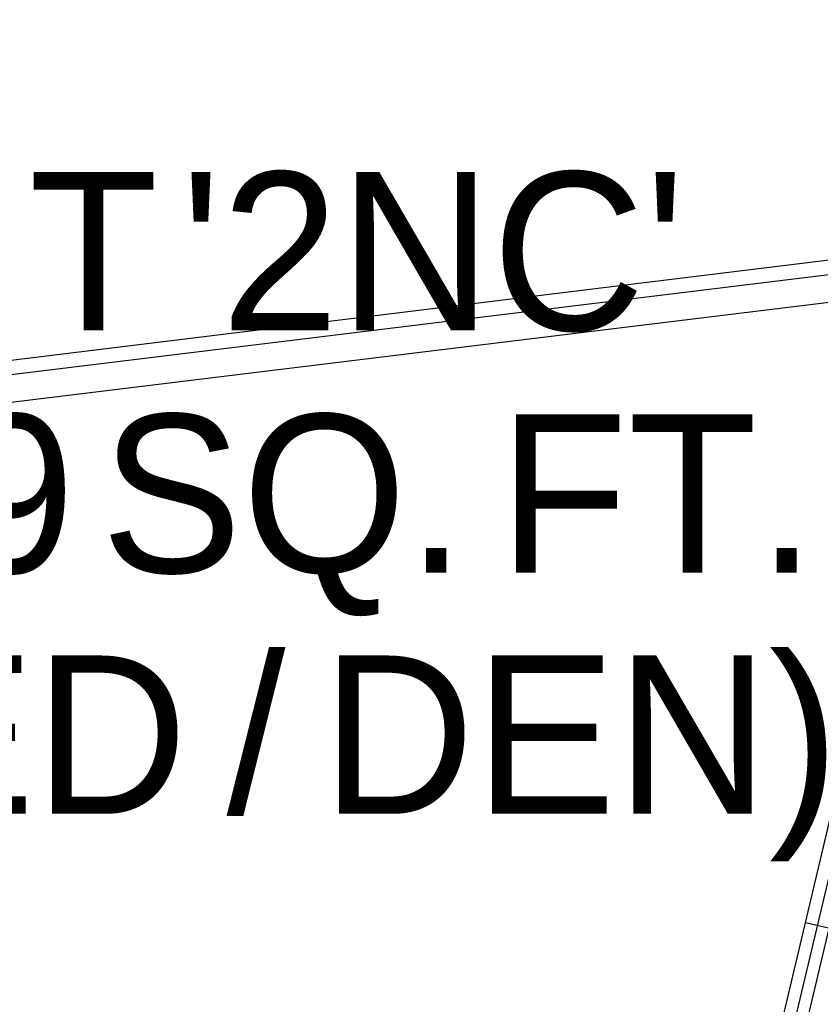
# Model space of a CAD drawing. Header units: feet. Extents: x -79 to 198, y -22 to 181.
# Tile 73 of 92: x 76 to 85, y 139 to 150. Entities that reach past the tile are written whole.
import ezdxf
from ezdxf.enums import TextEntityAlignment as Align

# ---------------------------------------------------------------- set-up
doc = ezdxf.new("R2010")
doc.units = ezdxf.units.FT
doc.layers.add('A-LINEA', color=7, linetype='CONTINUOUS')
doc.layers.add('A-TEXTO-PDF', color=3, linetype='CONTINUOUS')

msp = doc.modelspace()

# ---------------------------------------------------------------- linework, layer by layer
at = {"layer": 'A-LINEA'}
for p, q in [((128.4377, 152.4797), (36.6895, 141.2395)), ((128.4377, 152.4797), (36.6895, 141.2395)), ((128.373, 152.3212), (36.7876, 141.1026)), ((128.2383, 152.0163), (36.9919, 140.8393)), ((85.9067, 146.4711), (83.2667, 135.2711)), ((86.04, 146.4444), (83.3867, 135.2444)), ((86.16, 146.4178), (83.5067, 135.2178)), ((87.84, 139.4311), (84.44, 140.2311))]:
    msp.add_line(p, q, dxfattribs=at)

# ---------------------------------------------------------------- texts
at = {"layer": 'A-TEXTO-PDF'}
for s, p in [('UNIT', (75.1468, 146.3918)), ("'2NC'", (80.5694, 146.3918)), ('2,279', (74.094, 143.8718)), ('SQ.', (79.0125, 143.8718)), ('FT.', (82.9002, 143.8718)), ('/', (78.7294, 141.3652)), ('DEN)', (82.1017, 141.3652)), ('BED', (75.7563, 141.3652))]:
    msp.add_text(s, height=1.646, dxfattribs=at).set_placement(p, align=Align.CENTER)

doc.saveas('drawing.dxf')
